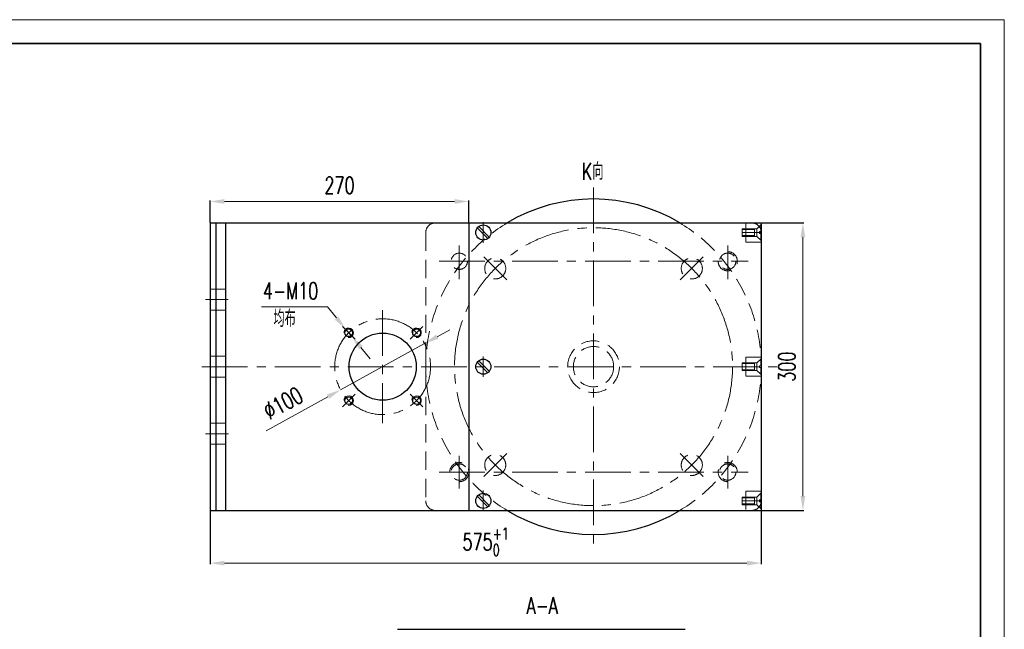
# Model space of a CAD drawing. Header units: millimetres. Extents: x -125 to 1975, y -25 to 1460.
# Tile 3 of 3: x 948 to 1975, y 824 to 1460. Entities that reach past the tile are written whole.
import ezdxf

# ---------------------------------------------------------------- set-up
doc = ezdxf.new("R2010")
doc.units = ezdxf.units.MM
doc.header["$LTSCALE"] = 1.5
doc.linetypes.add('CENTER', pattern=[50.8, 31.75, -6.35, 6.35, -6.35])
doc.linetypes.add('DASHED', pattern=[19.05, 12.7, -6.35])
for name, color, linetype, lineweight in [('3中心线层', 1, 'CENTER', 35), ('4虚线层', 6, 'DASHED', 35), ('7标注层', 4, 'Continuous', 15), ('YGJ波浪线', 3, 'Continuous', 15), ('YGJ粗实线', 7, 'Continuous', 35), ('YGJ细实线', 3, 'Continuous', 15), ('粗实线', 7, 'Continuous', 30), ('细实线', 2, 'Continuous', 15)]:
    doc.layers.add(name, color=color, linetype=linetype, lineweight=lineweight)
doc.styles.add('标准', font='romans.shx', dxfattribs={"width": 0.7, "bigfont": 'hzdx.shx'})
doc.dimstyles.new('1比5', dxfattribs={"dimtxt": 17.5, "dimasz": 15, "dimexe": 1, "dimexo": 0.5, "dimgap": 8, "dimtad": 1, "dimdsep": 46, "dimtxsty": '标准', "dimcen": 0, "dimclrd": 256, "dimclrt": 256, "dimadec": 0, "dimazin": 0, "dimtfac": 1, "dimtmove": 0, "dimatfit": 0, "dimfxl": 1, "dimtolj": 1, "dimtzin": 0, "dimlwd": -1, "dimarcsym": 0})

# ---------------------------------------------------------------- blocks, each defined once
blk = doc.blocks.new('*U119')
at = {"layer": 'YGJ粗实线'}
for q in [(0, 287), (390, 0)]:
    blk.add_line((390, 287), q, dxfattribs=at)
at = {"layer": 'YGJ细实线'}
for q in [(-25, 292), (395, -5)]:
    blk.add_line((395, 292), q, dxfattribs=at)
blk = doc.blocks.new('*D370')
at = {"layer": '7标注层', "ltscale": 5}
for p, q in [((1200.2, 1160.3), (1268.9, 1160.3)), ((1278.4, 1148.7), (1268.9, 1160.3)), ((1294.3, 1129.4), (1288, 1137.1)), ((1303.8, 1117.8), (1313.4, 1106.2))]:
    blk.add_line(p, q, dxfattribs=at)
at = {"layer": '7标注层'}
for points in [[(1276.5, 1147.1), (1280.3, 1150.3), (1288, 1137.1)], [(1305.8, 1119.4), (1301.9, 1116.2), (1294.3, 1129.4)]]:
    blk.add_solid(points, dxfattribs=at)
at = {"layer": '7标注层', "insert": (1230.5, 1177), "char_height": 17.5, "attachment_point": 5, "style": '标准'}
blk.add_mtext('\\A1;4-M10{}{{\\H0.7x;}{}}', dxfattribs=at)
blk = doc.blocks.new('*D285')
at = {"layer": '7标注层', "ltscale": 5}
for p, q in [((1383.4, 1129.2), (1396.6, 1136.4)), ((1370.3, 1122), (1282.7, 1073.8)), ((1269.5, 1066.6), (1205, 1031.1))]:
    blk.add_line(p, q, dxfattribs=at)
at = {"layer": '7标注层'}
for points in [[(1382.2, 1131.4), (1384.7, 1127), (1370.3, 1122)], [(1270.7, 1064.4), (1268.3, 1068.8), (1282.7, 1073.8)]]:
    blk.add_solid(points, dxfattribs=at)
at = {"layer": '7标注层', "insert": (1222.6, 1059.9), "char_height": 17.5, "attachment_point": 5, "rotation": 28.7983, "style": '标准'}
blk.add_mtext('\\A1;∅100{}{}', dxfattribs=at)
blk = doc.blocks.new('*D286')
at = {"layer": '7标注层', "color": 0, "lineweight": -2, "ltscale": 5}
for p, q in [((1722, 1247.9), (1765.9, 1247.9)), ((1722, 947.9), (1765.9, 947.9))]:
    blk.add_line(p, q, dxfattribs=at)
at = {"layer": '7标注层', "ltscale": 5}
blk.add_line((1764.9, 1232.9), (1764.9, 962.9), dxfattribs=at)
at = {"layer": '7标注层'}
for points in [[(1767.4, 1232.9), (1762.4, 1232.9), (1764.9, 1247.9)], [(1762.4, 962.9), (1767.4, 962.9), (1764.9, 947.9)]]:
    blk.add_solid(points, dxfattribs=at)
at = {"layer": '7标注层', "insert": (1748.2, 1097.9), "char_height": 17.5, "attachment_point": 5, "rotation": 90, "style": '标准'}
blk.add_mtext('\\A1;300{}{}', dxfattribs=at)
blk = doc.blocks.new('*D296')
at = {"layer": '7标注层', "color": 0, "lineweight": -2, "ltscale": 5}
for p, q in [((1146.5, 1248.4), (1146.5, 1271.3)), ((1416.5, 1248.4), (1416.5, 1271.3))]:
    blk.add_line(p, q, dxfattribs=at)
at = {"layer": '7标注层', "ltscale": 5}
blk.add_line((1161.5, 1270.3), (1401.5, 1270.3), dxfattribs=at)
at = {"layer": '7标注层'}
for points in [[(1161.5, 1272.8), (1161.5, 1267.8), (1146.5, 1270.3)], [(1401.5, 1267.8), (1401.5, 1272.8), (1416.5, 1270.3)]]:
    blk.add_solid(points, dxfattribs=at)
at = {"layer": '7标注层', "insert": (1281.5, 1287.1), "char_height": 17.5, "attachment_point": 5, "style": '标准'}
blk.add_mtext('\\A1;270', dxfattribs=at)
blk = doc.blocks.new('*D297')
at = {"layer": '7标注层', "color": 0, "lineweight": -2, "ltscale": 5}
for p, q in [((1146.5, 947.4), (1146.5, 891.9)), ((1721.5, 947.4), (1721.5, 891.9))]:
    blk.add_line(p, q, dxfattribs=at)
at = {"layer": '7标注层', "ltscale": 5}
blk.add_line((1161.5, 892.9), (1706.5, 892.9), dxfattribs=at)
at = {"layer": '7标注层'}
for points in [[(1161.5, 895.4), (1161.5, 890.4), (1146.5, 892.9)], [(1706.5, 890.4), (1706.5, 895.4), (1721.5, 892.9)]]:
    blk.add_solid(points, dxfattribs=at)
at = {"layer": '7标注层', "insert": (1434, 915.2), "char_height": 17.5, "attachment_point": 5, "style": '标准'}
blk.add_mtext('\\A1;575{{\\H0.7x;\\S+1^ 0;}}', dxfattribs=at)

msp = doc.modelspace()

# ---------------------------------------------------------------- linework, layer by layer
at = {"layer": '3中心线层', "lineweight": 15}
for p, q in [((1546.488, 1284.829), (1546.488, 910.96)), ((1431.521, 1248.653), (1431.521, 1227.136)), ((1406.488, 1224.429), (1406.488, 1189.237)), ((1686.488, 1224.429), (1686.488, 1189.237)), ((1455.937, 1188.445), (1431.978, 1212.404)), ((1637.039, 1188.445), (1660.998, 1212.404)), ((1385.328, 1207.894), (1707.649, 1207.894)), ((1141.72, 1167.894), (1165.429, 1167.894)), ((1326.488, 1156.896), (1326.488, 1038.892)), ((1297.686, 1126.697), (1284.58, 1139.803)), ((1355.291, 1126.697), (1368.396, 1139.803)), ((1431.521, 1108.653), (1431.521, 1087.136)), ((1137.963, 1097.894), (1737.551, 1097.894)), ((1297.686, 1069.092), (1284.58, 1055.986)), ((1355.291, 1069.092), (1368.396, 1055.986)), ((1141.72, 1027.894), (1165.882, 1027.894)), ((1455.937, 1007.343), (1431.978, 983.384)), ((1637.039, 1007.343), (1660.998, 983.384)), ((1406.488, 1004.945), (1406.488, 970.68)), ((1686.488, 1004.945), (1686.488, 970.68)), ((1385.328, 987.894), (1707.649, 987.894)), ((1431.521, 968.653), (1431.521, 947.136))]:
    msp.add_line(p, q, dxfattribs=at)
for centre, radius in [((1546.488, 1097.894), 145), ((1326.488, 1097.894), 50)]:
    msp.add_circle(centre, radius, dxfattribs=at)
at = {"layer": '4虚线层', "lineweight": 15}
for p, q in [((1705.488, 1227.894), (1705.488, 1247.894)), ((1720.856, 1245.794), (1716.838, 1241.894)), ((1721.488, 1245.794), (1720.856, 1245.794)), ((1720.856, 1245.794), (1720.856, 1238.894)), ((1721.488, 1245.794), (1721.488, 1238.894)), ((1371.488, 1237.894), (1371.488, 957.894)), ((1701.488, 1233.894), (1701.488, 1241.894)), ((1701.488, 1241.894), (1716.838, 1241.894)), ((1714.338, 1241.094), (1701.488, 1241.094)), ((1701.488, 1237.894), (1721.488, 1237.894)), ((1714.338, 1234.694), (1701.488, 1234.694)), ((1701.488, 1233.894), (1716.838, 1233.894)), ((1714.338, 1233.894), (1714.338, 1241.894)), ((1716.838, 1241.894), (1716.838, 1233.894)), ((1720.856, 1229.994), (1716.838, 1233.894)), ((1719.688, 1238.894), (1719.688, 1236.894)), ((1721.488, 1238.894), (1719.688, 1238.894)), ((1721.488, 1236.894), (1719.688, 1236.894)), ((1720.856, 1236.894), (1720.856, 1229.994)), ((1721.488, 1236.894), (1721.488, 1238.894)), ((1721.488, 1236.894), (1721.488, 1229.994)), ((1705.488, 1227.894), (1721.488, 1227.894)), ((1721.488, 1229.994), (1720.856, 1229.994)), ((1146.488, 1178.894), (1162.488, 1178.894)), ((1146.488, 1156.894), (1162.488, 1156.894)), ((1146.488, 1108.894), (1162.488, 1108.894)), ((1701.488, 1101.894), (1716.838, 1101.894)), ((1701.488, 1101.894), (1701.488, 1093.894)), ((1714.338, 1101.094), (1701.488, 1101.094)), ((1705.488, 1107.894), (1721.488, 1107.894)), ((1705.488, 1107.894), (1705.488, 1087.894)), ((1714.338, 1101.894), (1714.338, 1093.894)), ((1720.856, 1105.794), (1716.838, 1101.894)), ((1716.838, 1093.894), (1716.838, 1101.894)), ((1721.488, 1105.794), (1720.856, 1105.794)), ((1720.856, 1098.894), (1720.856, 1105.794)), ((1721.488, 1098.894), (1721.488, 1105.794)), ((1714.338, 1094.694), (1701.488, 1094.694)), ((1701.488, 1093.894), (1716.838, 1093.894)), ((1720.856, 1089.994), (1716.838, 1093.894)), ((1719.688, 1096.894), (1719.688, 1098.894)), ((1721.488, 1098.894), (1719.688, 1098.894)), ((1721.488, 1096.894), (1719.688, 1096.894)), ((1720.856, 1089.994), (1720.856, 1096.894)), ((1721.488, 1089.994), (1720.856, 1089.994)), ((1721.488, 1098.894), (1721.488, 1096.894)), ((1721.488, 1089.994), (1721.488, 1096.894)), ((1146.488, 1086.894), (1162.488, 1086.894)), ((1705.488, 1087.894), (1721.488, 1087.894)), ((1146.488, 1038.894), (1162.488, 1038.894)), ((1146.488, 1016.894), (1162.488, 1016.894)), ((1705.488, 967.894), (1705.488, 947.894)), ((1705.488, 967.894), (1721.488, 967.894)), ((1720.856, 965.794), (1716.838, 961.894)), ((1720.856, 958.894), (1720.856, 965.794)), ((1721.488, 965.794), (1720.856, 965.794)), ((1721.488, 958.894), (1721.488, 965.794)), ((1701.488, 961.894), (1716.838, 961.894)), ((1701.488, 961.894), (1701.488, 953.894)), ((1714.338, 961.094), (1701.488, 961.094)), ((1701.488, 957.894), (1721.488, 957.894)), ((1714.338, 961.894), (1714.338, 953.894)), ((1716.838, 953.894), (1716.838, 961.894)), ((1721.488, 958.894), (1719.688, 958.894)), ((1719.688, 956.894), (1719.688, 958.894)), ((1721.488, 956.894), (1719.688, 956.894)), ((1720.856, 949.994), (1720.856, 956.894)), ((1721.488, 958.894), (1721.488, 956.894)), ((1721.488, 949.994), (1721.488, 956.894)), ((1714.338, 954.694), (1701.488, 954.694)), ((1701.488, 953.894), (1716.838, 953.894)), ((1720.856, 949.994), (1716.838, 953.894)), ((1721.488, 949.994), (1720.856, 949.994))]:
    msp.add_line(p, q, dxfattribs=at)
for centre, radius in [((1406.488, 1207.894), 8.5), ((1686.488, 1207.894), 8.5), ((1443.958, 1200.425), 11), ((1649.019, 1200.425), 11), ((1546.488, 1097.894), 27), ((1546.488, 1097.894), 21), ((1406.488, 987.894), 8.5), ((1443.958, 995.364), 11), ((1649.019, 995.364), 11), ((1686.488, 987.894), 8.5)]:
    msp.add_circle(centre, radius, dxfattribs=at)
for centre, radius, start, end in [((1546.488, 1097.894), 175, 121.002719, 238.997281), ((1381.488, 1237.894), 10, 90, 180), ((1546.488, 1097.894), 175, 301.002719, 58.997281), ((1711.488, 1237.894), 10, 0, 90), ((1711.488, 1237.894), 10, 0, 90), ((1686.488, 1207.894), 10, 180, 90), ((1406.488, 987.894), 10, 270, 180), ((1686.488, 987.894), 10, 0, 270), ((1381.488, 957.894), 10, 180, 270), ((1711.488, 957.894), 10, 270, 0)]:
    msp.add_arc(centre, radius, start, end, dxfattribs=at)
for p in [(1716.838, 1237.894), (1716.838, 1237.894), (1716.838, 1097.895), (1716.838, 1097.894), (1716.838, 957.895), (1716.838, 957.894)]:
    msp.add_point(p, dxfattribs=at)
at = {"layer": '7标注层', "ltscale": 5}
for centre in [(1291.133, 1133.25), (1361.843, 1133.25), (1291.133, 1062.539), (1361.843, 1062.539)]:
    msp.add_arc(centre, 5, 265, 175, dxfattribs=at)
at = {"layer": '粗实线', "ltscale": 5}
for p, q in [((1146.488, 1247.894), (1270.549, 1247.894)), ((1146.488, 1247.894), (1146.488, 947.894)), ((1152.488, 1247.894), (1152.488, 947.894)), ((1162.488, 1247.894), (1162.488, 947.894)), ((1270.549, 1247.894), (1721.488, 1247.894)), ((1416.488, 1247.894), (1416.488, 1182.607)), ((1426.687, 1244.143), (1437.769, 1233.06)), ((1721.488, 1247.894), (1721.488, 947.894)), ((1425.272, 1242.728), (1436.355, 1231.646)), ((1416.488, 1182.607), (1416.488, 947.894)), ((1425.272, 1102.728), (1436.355, 1091.646)), ((1426.687, 1104.143), (1437.769, 1093.06)), ((1425.272, 962.728), (1436.355, 951.646)), ((1426.687, 964.143), (1437.769, 953.06)), ((1146.488, 947.894), (1220.549, 947.894)), ((1220.549, 947.894), (1721.488, 947.894)), ((1342.04, 823.834), (1642.04, 823.834))]:
    msp.add_line(p, q, dxfattribs=at)
for centre, radius in [((1431.521, 1237.894), 7.9), ((1291.133, 1133.25), 4), ((1326.488, 1097.894), 35), ((1361.843, 1133.25), 4), ((1431.521, 1097.894), 7.9), ((1291.133, 1062.539), 4), ((1361.843, 1062.539), 4), ((1431.521, 957.894), 7.9)]:
    msp.add_circle(centre, radius, dxfattribs=at)
for start, end in [(58.997281, 121.002719), (238.997281, 301.002719)]:
    msp.add_arc((1546.488, 1097.894), 175, start, end, dxfattribs=at)

# ---------------------------------------------------------------- block references
at = {"layer": 'YGJ波浪线', "xscale": 5, "yscale": 5, "zscale": 5}
msp.add_blockref('*U119', (0, 0), dxfattribs=at)

# ---------------------------------------------------------------- texts
at = {"layer": '细实线', "ltscale": 5, "style": '标准', "width": 0.7}
for s, p in [('K向', (1534.241, 1293.021)), ('A-A', (1476.722, 839.884))]:
    msp.add_text(s, height=17.5, dxfattribs=at).set_placement(p)
at = {"layer": '细实线', "ltscale": 5, "insert": (1212.609, 1156.938), "char_height": 17.5, "attachment_point": 1, "style": '标准'}
msp.add_mtext_dynamic_manual_height_columns('均布', width=43.3715, gutter_width=25, heights=[0], dxfattribs=at)

# ---------------------------------------------------------------- dimensions: what is measured, and where the dimension line sits
at = {"layer": '7标注层', "ltscale": 5}
dim = msp.add_linear_dim(base=(1416.488, 1270.304), p1=(1146.488, 1247.894), p2=(1416.488, 1247.894), dimstyle='1比5', override={"dimtxsty": '标准'}, dxfattribs=at)
dim.commit()
dim.dimension.update_dxf_attribs({"geometry": '*D296', "text_midpoint": (1281.488, 1287.054)})
dim = msp.add_linear_dim(base=(1764.938, 947.894), p1=(1721.488, 1247.894), p2=(1721.488, 947.894), angle=90, text='300{}{}', dimstyle='1比5', override={"dimtxsty": '标准'}, dxfattribs=at)
dim.commit()
dim.dimension.update_dxf_attribs({"geometry": '*D286', "text_midpoint": (1764.938, 1097.894), "dimtype": 160})
dim = msp.add_diameter_dim_2p(p1=(1294.312, 1129.39), p2=(1287.954, 1137.109), text='4-M10{}{{\\H0.7x;}{}}', dimstyle='1比5', override={"dimtxt": 17.5, "dimasz": 15, "dimexe": 1, "dimgap": 8, "dimtoh": 1, "dimdec": 2, "dimlfac": 1, "dimtxsty": '标准', "dimclrd": 256, "dimclre": 0, "dimclrt": 256, "dimtix": 0, "dimtofl": 1, "dimtmove": 0, "dimatfit": 3}, dxfattribs=at)
dim.commit()
dim.dimension.update_dxf_attribs({"geometry": '*D370', "text_midpoint": (1230.548, 1177.016)})
dim = msp.add_diameter_dim_2p(p1=(1370.304, 1121.981), p2=(1282.672, 1073.808), text='<>{}{}', dimstyle='1比5', override={"dimtxsty": '标准'}, dxfattribs=at)
dim.commit()
dim.dimension.update_dxf_attribs({"geometry": '*D285', "text_midpoint": (1230.714, 1045.245), "dimtype": 163})
dim = msp.add_linear_dim(base=(1721.488, 892.87), p1=(1146.488, 947.894), p2=(1721.488, 947.894), text='<>{{\\H0.7x;\\S+1^ 0;}}', dimstyle='1比5', override={"dimtxsty": '标准'}, dxfattribs=at)
dim.commit()
dim.dimension.update_dxf_attribs({"geometry": '*D297', "text_midpoint": (1433.988, 892.87), "dimtype": 160})

doc.saveas('drawing.dxf')
